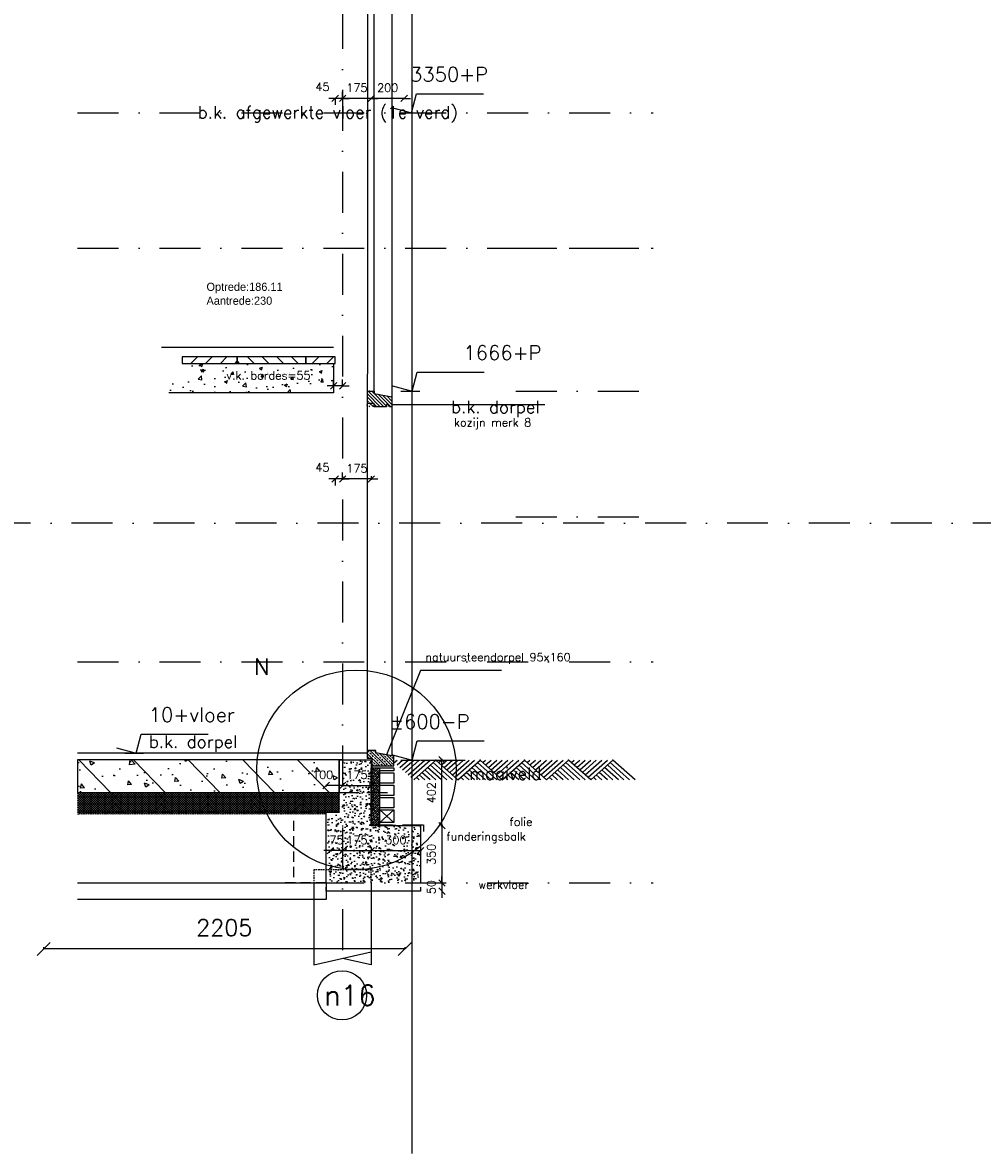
# Model space of a CAD drawing. Extents: x 0 to 317513, y 0 to 193913.
# Tile 41 of 105: x 242059 to 247918, y 89446 to 96347. Entities that reach past the tile are written whole.
import ezdxf
from ezdxf.enums import TextEntityAlignment as Align

# ---------------------------------------------------------------- set-up
doc = ezdxf.new("R2010")
doc.units = 0
doc.header["$LTSCALE"] = 20
doc.header["$MEASUREMENT"] = 0
doc.header["$PDSIZE"] = -1
for name, pattern in [('DASHDOT', [25, 12.5, -6.25, 0, -6.25]), ('DASHED', [0.75, 0.5, -0.25]), ('DD1', [2.66667, 1.66667, -0.5, 0, -0.5]), ('HIDDEN', [9.375, 6.25, -3.125]), ('HIDDEN2', [4.6875, 3.125, -1.5625])]:
    doc.linetypes.add(name, pattern=pattern)
doc.layers.get('0').update_dxf_attribs({"linetype": 'CONTINUOUS'})
doc.layers.get('DEFPOINTS').update_dxf_attribs({"linetype": 'CONTINUOUS'})
for name, color, linetype in [('_DETAILNUMMERS', 4, 'CONTINUOUS'), ('_DETAILNUMMERSTEKST', 4, 'CONTINUOUS'), ('A--01A1_ACEER', 1, 'CONTINUOUS'), ('A--124D2TRAPPEN', 4, 'CONTINUOUS'), ('A--A21--_F-23-', 9, 'CONTINUOUS'), ('A--A23--_F--3-', 9, 'CONTINUOUS'), ('A--A35--_F--3-', 9, 'CONTINUOUS'), ('A--L$7A3-_STRAMIEN', 3, 'CONTINUOUS'), ('A--L11D5_GRONDWERK', 5, 'CONTINUOUS'), ('A--L13A1_VLOEREN', 1, 'CONTINUOUS'), ('A--L13A2_VLOEREN', 2, 'CONTINUOUS'), ('A--L13D3_VLOEREN', 3, 'CONTINUOUS'), ('A--L13D4_VLOEREN', 4, 'CONTINUOUS'), ('A--L13DC4_VLOEREN', 4, 'HIDDEN'), ('A--L16--', 7, 'CONTINUOUS'), ('A--L16--_F123-', 7, 'CONTINUOUS'), ('A--L17--', 7, 'CONTINUOUS'), ('A--L17--_F123-', 7, 'CONTINUOUS'), ('A--L21--', 3, 'CONTINUOUS'), ('A--L21--_F-23-', 4, 'CONTINUOUS'), ('A--L21D1_BUITENWAND', 1, 'CONTINUOUS'), ('A--L21DC1_BUITENWAND', 1, 'HIDDEN'), ('A--L23--', 7, 'CONTINUOUS'), ('A--L23--_F--3-', 7, 'CONTINUOUS'), ('A--L28DC1_KONSTRUKTIES', 1, 'HIDDEN2'), ('A--L31--', 2, 'CONTINUOUS'), ('A--L31--_F--3-', 7, 'CONTINUOUS'), ('A--L31--_F123--A1-BINNENKOZ', 1, 'CONTINUOUS'), ('A--L31D1_BUITENKOZIJN', 1, 'CONTINUOUS'), ('A--M$1A-_F123-', 1, 'CONTINUOUS'), ('A--M01A1_MAATVOERING', 1, 'CONTINUOUS'), ('A--M01B1_HOOGTE_MAATV', 1, 'CONTINUOUS'), ('A--T$7A-_STRAMIEN', 2, 'CONTINUOUS'), ('A--T$7A8-_STRAMIEN', 8, 'DASHDOT'), ('A--T01A-25_TEKST', 2, 'CONTINUOUS'), ('A--T01A-35_TEKSTPRES', 3, 'CONTINUOUS'), ('A--T01B2_HOOGTE_MAATV', 2, 'CONTINUOUS'), ('A--T01B3_HOOGTE_MAATV', 3, 'CONTINUOUS'), ('STRAMIEN', 8, 'DD1'), ('X--LR---_CP', 7, 'CONTINUOUS')]:
    doc.layers.add(name, color=color, linetype=linetype)
doc.styles.add('ALFA-0_25', font='ROMANS')
doc.styles.add('HIEMSTRA', font='romans.shx')
doc.styles.add('HOOGTEXT', font='ROMANS.shx', dxfattribs={"height": 2.5})
doc.styles.add('style1', font='tsacor__.ttf', dxfattribs={"height": 10})
doc.dimstyles.get("Standard").update_dxf_attribs({"dimscale": 40, "dimtxt": 2.5, "dimasz": 2, "dimexe": 0.3, "dimexo": 0.3, "dimgap": 2, "dimtad": 1, "dimdec": 0, "dimzin": 0, "dimdsep": 46, "dimtxsty": 'HIEMSTRA', "dimblk1": 'OBLIQUE', "dimblk2": 'OBLIQUE', "dimsah": 1, "dimcen": 0.09, "dimdle": 0.3, "dimclrd": 1, "dimclre": 1, "dimclrt": 3, "dimadec": 0, "dimazin": 0, "dimtfac": 1, "dimtdec": 4, "dimtix": 1, "dimtmove": 2, "dimatfit": 3, "dimldrblk": 'OBLIQUE', "dimfxl": 0, "dimtvp": 625, "dimtolj": 1, "dimtzin": 0, "dimarcsym": 0})
doc.dimstyles.new('STANDARD$0', dxfattribs={"dimscale": 50, "dimtxt": 2.5, "dimasz": 2, "dimexe": 2, "dimexo": 0, "dimgap": 2, "dimtad": 1, "dimdec": 0, "dimzin": 0, "dimdsep": 46, "dimtxsty": 'ALFA-0_25', "dimblk1": 'OBLIQUE', "dimblk2": 'OBLIQUE', "dimsah": 1, "dimcen": -3, "dimdle": 2, "dimclrd": 1, "dimclre": 1, "dimclrt": 2, "dimadec": 0, "dimazin": 0, "dimtfac": 0.666667, "dimtofl": 0, "dimtmove": 2, "dimatfit": 3, "dimldrblk": 'OBLIQUE', "dimfxl": 0, "dimtvp": 0.833333, "dimtolj": 1, "dimtzin": 0, "dimarcsym": 0})

# ---------------------------------------------------------------- blocks, each defined once
blk = doc.blocks.new('HOOGTEP')
at = {"layer": 'A--M01A1_MAATVOERING'}
for p, q in [((0, 0), (0.62, 2.33)), ((0.62, 2.33), (8.79, 2.33)), ((-2.41, 0.65), (0, 0))]:
    blk.add_line(p, q, dxfattribs=at)
at = {"layer": 'A--M01B1_HOOGTE_MAATV'}
blk.add_line((-1.38, 0), (0.91, 0), dxfattribs=at)
at = {"layer": 'A--T01B2_HOOGTE_MAATV', "style": 'HOOGTEXT', "flags": 4}
blk.add_attdef('TEKST', (1.84, -0.67), '', height=1.5, dxfattribs=at)
at = {"layer": 'A--T01B3_HOOGTE_MAATV', "style": 'HOOGTEXT', "flags": 4}
blk.add_attdef('HOOGTE', (1.67, 3.82), '', height=1.75, dxfattribs=at)
blk = doc.blocks.new('Q010075-')
at = {"layer": 'A--L17--_F123-', "color": 1, "linetype": 'DASHED'}
blk.add_lwpolyline([(-175, 0), (-175, 80), (175, 80), (175, 0)], dxfattribs=at)
at = {"layer": 'A--L17--_F123-', "color": 1, "linetype": 'Continuous'}
for points in [[(175, 0), (175, -500), (-175, -420)], [(-175, 0), (-175, -500), (0, -460)]]:
    blk.add_lwpolyline(points, dxfattribs=at)
at = {"layer": 'X--LR---_CP'}
for p in [(-175, 0), (-175, 0), (175, 0)]:
    blk.add_point(p, dxfattribs=at)
blk = doc.blocks.new('*U859')
at = {"layer": 'A--L23--_F--3-', "color": 2, "linetype": 'Continuous'}
blk.add_lwpolyline([(0, 0), (0, -25), (-575.2, -25), (-575.2, 0)], dxfattribs=at)
blk = doc.blocks.new('_OBLIQUE')
at = {"color": 0, "linetype": 'ByBlock'}
blk.add_line((-0.5, -0.5), (0.5, 0.5), dxfattribs=at)
blk = doc.blocks.new('*D279')
at = {"color": 1, "linetype": 'ByBlock'}
for p, q in [((238422.3, 95884.5), (238382.3, 95884.5)), ((238622.3, 95884.5), (238422.3, 95884.5)), ((238622.3, 95884.5), (238662.3, 95884.5))]:
    blk.add_line(p, q, dxfattribs=at)
at = {"layer": 'DEFPOINTS', "color": 0, "linetype": 'ByBlock'}
for p in [(238422.3, 95884.5), (238422.3, 95884.5), (238622.3, 95884.5)]:
    blk.add_point(p, dxfattribs=at)
at = {"color": 1, "linetype": 'ByBlock', "xscale": 40, "yscale": 40, "zscale": 40}
blk.add_blockref('_OBLIQUE', (238422.3, 95884.5), dxfattribs=at)
at = {"color": 1, "linetype": 'ByBlock', "xscale": 40, "yscale": 40, "zscale": 40, "rotation": 180}
blk.add_blockref('_OBLIQUE', (238622.3, 95884.5), dxfattribs=at)
at = {"color": 2, "linetype": 'ByBlock', "insert": (238522.3, 95949.5), "char_height": 50, "attachment_point": 5, "style": 'HIEMSTRA'}
blk.add_mtext('\\A1;200', dxfattribs=at)
blk = doc.blocks.new('*D280')
at = {"color": 1, "linetype": 'ByBlock'}
for p, q in [((238247.3, 95884.5), (238207.3, 95884.5)), ((238422.3, 95884.5), (238247.3, 95884.5)), ((238422.3, 95884.5), (238462.3, 95884.5))]:
    blk.add_line(p, q, dxfattribs=at)
at = {"layer": 'DEFPOINTS', "color": 0, "linetype": 'ByBlock'}
for p in [(238247.3, 95884.5), (238247.3, 95884.5), (238422.3, 95884.5)]:
    blk.add_point(p, dxfattribs=at)
at = {"color": 1, "linetype": 'ByBlock', "xscale": 40, "yscale": 40, "zscale": 40}
blk.add_blockref('_OBLIQUE', (238247.3, 95884.5), dxfattribs=at)
at = {"color": 1, "linetype": 'ByBlock', "xscale": 40, "yscale": 40, "zscale": 40, "rotation": 180}
blk.add_blockref('_OBLIQUE', (238422.3, 95884.5), dxfattribs=at)
at = {"color": 2, "linetype": 'ByBlock', "insert": (238334.8, 95949.5), "char_height": 50, "attachment_point": 5, "style": 'HIEMSTRA'}
blk.add_mtext('\\A1;175', dxfattribs=at)
blk = doc.blocks.new('*D281')
at = {"color": 1, "linetype": 'ByBlock'}
for p, q in [((238247.3, 93561.5), (238207.3, 93561.5)), ((238247.3, 93577.7), (238247.3, 93555.5)), ((238422.3, 93561.5), (238247.3, 93561.5)), ((238422.3, 93577.7), (238422.3, 93555.5)), ((238422.3, 93561.5), (238462.3, 93561.5))]:
    blk.add_line(p, q, dxfattribs=at)
at = {"layer": 'DEFPOINTS', "color": 0, "linetype": 'ByBlock'}
for p in [(238247.3, 93583.7), (238422.3, 93583.7), (238247.3, 93561.5)]:
    blk.add_point(p, dxfattribs=at)
at = {"color": 1, "linetype": 'ByBlock', "xscale": 40, "yscale": 40, "zscale": 40}
blk.add_blockref('_OBLIQUE', (238247.3, 93561.5), dxfattribs=at)
at = {"color": 1, "linetype": 'ByBlock', "xscale": 40, "yscale": 40, "zscale": 40, "rotation": 180}
blk.add_blockref('_OBLIQUE', (238422.3, 93561.5), dxfattribs=at)
at = {"color": 2, "linetype": 'ByBlock', "insert": (238334.8, 93626.5), "char_height": 50, "attachment_point": 5, "style": 'HIEMSTRA'}
blk.add_mtext('\\A1;175', dxfattribs=at)
blk = doc.blocks.new('*D282')
at = {"color": 1, "linetype": 'ByBlock'}
for p, q in [((238172.3, 91293.2), (238132.3, 91293.2)), ((238172.3, 91296.8), (238172.3, 91287.2)), ((238247.3, 91293.2), (238172.3, 91293.2)), ((238247.3, 91296.8), (238247.3, 91287.2)), ((238247.3, 91293.2), (238287.3, 91293.2))]:
    blk.add_line(p, q, dxfattribs=at)
at = {"layer": 'DEFPOINTS', "color": 0, "linetype": 'ByBlock'}
for p in [(238172.3, 91302.8), (238172.3, 91293.2), (238247.3, 91302.8)]:
    blk.add_point(p, dxfattribs=at)
at = {"color": 1, "linetype": 'ByBlock', "xscale": 40, "yscale": 40, "zscale": 40}
blk.add_blockref('_OBLIQUE', (238172.3, 91293.2), dxfattribs=at)
at = {"color": 1, "linetype": 'ByBlock', "xscale": 40, "yscale": 40, "zscale": 40, "rotation": 180}
blk.add_blockref('_OBLIQUE', (238247.3, 91293.2), dxfattribs=at)
at = {"color": 2, "linetype": 'ByBlock', "insert": (238209.8, 91358.2), "char_height": 50, "attachment_point": 5, "style": 'HIEMSTRA'}
blk.add_mtext('\\A1;75', dxfattribs=at)
blk = doc.blocks.new('*D283')
at = {"color": 1, "linetype": 'ByBlock'}
for p, q in [((238247.3, 91293.2), (238207.3, 91293.2)), ((238247.3, 91293.2), (238422.5, 91293.2)), ((238422.5, 91293.2), (238462.5, 91293.2))]:
    blk.add_line(p, q, dxfattribs=at)
at = {"layer": 'DEFPOINTS', "color": 0, "linetype": 'ByBlock'}
for p in [(238247.3, 91293.2), (238422.5, 91293.2), (238422.5, 91293.2)]:
    blk.add_point(p, dxfattribs=at)
at = {"color": 1, "linetype": 'ByBlock', "xscale": 40, "yscale": 40, "zscale": 40}
blk.add_blockref('_OBLIQUE', (238247.3, 91293.2), dxfattribs=at)
at = {"color": 1, "linetype": 'ByBlock', "xscale": 40, "yscale": 40, "zscale": 40, "rotation": 180}
blk.add_blockref('_OBLIQUE', (238422.5, 91293.2), dxfattribs=at)
at = {"color": 2, "linetype": 'ByBlock', "insert": (238334.9, 91358.2), "char_height": 50, "attachment_point": 5, "style": 'HIEMSTRA'}
blk.add_mtext('\\A1;175', dxfattribs=at)
blk = doc.blocks.new('*D284')
at = {"color": 1, "linetype": 'ByBlock'}
for p, q in [((238422.5, 91311.8), (238422.5, 91287.2)), ((238722.3, 91311.8), (238722.3, 91287.2)), ((238416.5, 91293.2), (238728.3, 91293.2))]:
    blk.add_line(p, q, dxfattribs=at)
at = {"layer": 'DEFPOINTS', "color": 0, "linetype": 'ByBlock'}
for p in [(238422.5, 91317.8), (238722.3, 91317.8), (238722.3, 91293.2)]:
    blk.add_point(p, dxfattribs=at)
at = {"color": 1, "linetype": 'ByBlock', "xscale": 40, "yscale": 40, "zscale": 40, "rotation": 180}
blk.add_blockref('_OBLIQUE', (238422.5, 91293.2), dxfattribs=at)
at = {"color": 1, "linetype": 'ByBlock', "xscale": 40, "yscale": 40, "zscale": 40}
blk.add_blockref('_OBLIQUE', (238722.3, 91293.2), dxfattribs=at)
at = {"color": 2, "linetype": 'ByBlock', "insert": (238572.4, 91358.2), "char_height": 50, "attachment_point": 5, "style": 'HIEMSTRA'}
blk.add_mtext('\\A1;300', dxfattribs=at)
blk = doc.blocks.new('*D285')
at = {"color": 1, "linetype": 'ByBlock'}
for p, q in [((238147.3, 91694.8), (238147.3, 91685.2)), ((238253.3, 91691.2), (238147.3, 91691.2)), ((238247.3, 91694.8), (238247.3, 91685.2))]:
    blk.add_line(p, q, dxfattribs=at)
at = {"layer": 'DEFPOINTS', "color": 0, "linetype": 'ByBlock'}
for p in [(238147.3, 91700.8), (238147.3, 91691.2), (238247.3, 91700.8)]:
    blk.add_point(p, dxfattribs=at)
at = {"color": 1, "linetype": 'ByBlock', "xscale": 40, "yscale": 40, "zscale": 40, "rotation": 180}
blk.add_blockref('_OBLIQUE', (238147.3, 91691.2), dxfattribs=at)
at = {"color": 1, "linetype": 'ByBlock', "xscale": 40, "yscale": 40, "zscale": 40}
blk.add_blockref('_OBLIQUE', (238247.3, 91691.2), dxfattribs=at)
at = {"color": 2, "linetype": 'ByBlock', "insert": (238125.7, 91756.2), "char_height": 50, "attachment_point": 5, "style": 'HIEMSTRA'}
blk.add_mtext('\\A1;100', dxfattribs=at)
blk = doc.blocks.new('*D286')
at = {"color": 1, "linetype": 'ByBlock'}
for p, q in [((238247.3, 91691.2), (238207.3, 91691.2)), ((238247.3, 91691.2), (238422.5, 91691.2)), ((238422.5, 91691.2), (238462.5, 91691.2))]:
    blk.add_line(p, q, dxfattribs=at)
at = {"layer": 'DEFPOINTS', "color": 0, "linetype": 'ByBlock'}
for p in [(238247.3, 91691.2), (238422.5, 91691.2), (238422.5, 91691.2)]:
    blk.add_point(p, dxfattribs=at)
at = {"color": 1, "linetype": 'ByBlock', "xscale": 40, "yscale": 40, "zscale": 40}
blk.add_blockref('_OBLIQUE', (238247.3, 91691.2), dxfattribs=at)
at = {"color": 1, "linetype": 'ByBlock', "xscale": 40, "yscale": 40, "zscale": 40, "rotation": 180}
blk.add_blockref('_OBLIQUE', (238422.5, 91691.2), dxfattribs=at)
at = {"color": 2, "linetype": 'ByBlock', "insert": (238334.9, 91756.2), "char_height": 50, "attachment_point": 5, "style": 'HIEMSTRA'}
blk.add_mtext('\\A1;175', dxfattribs=at)
blk = doc.blocks.new('*D287')
at = {"color": 1, "linetype": 'ByBlock'}
for p, q in [((238847.7, 91445.9), (238859.9, 91445.9)), ((238853.9, 91451.9), (238853.9, 91089.9)), ((238847.7, 91095.9), (238859.9, 91095.9))]:
    blk.add_line(p, q, dxfattribs=at)
at = {"layer": 'DEFPOINTS', "color": 0, "linetype": 'ByBlock'}
for p in [(238841.7, 91445.9), (238841.7, 91095.9), (238853.9, 91095.9)]:
    blk.add_point(p, dxfattribs=at)
at = {"color": 1, "linetype": 'ByBlock', "xscale": 40, "yscale": 40, "zscale": 40}
for p, rotation in [((238853.9, 91445.9), 90), ((238853.9, 91095.9), 270)]:
    blk.add_blockref('_OBLIQUE', p, dxfattribs=dict(at, rotation=rotation))
at = {"color": 2, "linetype": 'ByBlock', "insert": (238788.9, 91270.9), "char_height": 50, "attachment_point": 5, "rotation": 90, "style": 'HIEMSTRA'}
blk.add_mtext('\\A1;350', dxfattribs=at)
blk = doc.blocks.new('*D288')
at = {"color": 1, "linetype": 'ByBlock'}
for p, q in [((238853.9, 91095.9), (238853.9, 91135.9)), ((238853.9, 91095.9), (238853.9, 91045.9)), ((238853.9, 91045.9), (238853.9, 91005.9))]:
    blk.add_line(p, q, dxfattribs=at)
at = {"layer": 'DEFPOINTS', "color": 0, "linetype": 'ByBlock'}
for p in [(238853.9, 91095.9), (238853.9, 91045.9), (238853.9, 91045.9)]:
    blk.add_point(p, dxfattribs=at)
at = {"color": 1, "linetype": 'ByBlock', "xscale": 40, "yscale": 40, "zscale": 40}
for p, rotation in [((238853.9, 91095.9), 270), ((238853.9, 91045.9), 90)]:
    blk.add_blockref('_OBLIQUE', p, dxfattribs=dict(at, rotation=rotation))
at = {"color": 2, "linetype": 'ByBlock', "insert": (238788.9, 91070.9), "char_height": 50, "attachment_point": 5, "rotation": 90, "style": 'HIEMSTRA'}
blk.add_mtext('\\A1;50', dxfattribs=at)
blk = doc.blocks.new('*D314')
at = {"color": 1, "linetype": 'ByBlock'}
for p, q in [((236422.3, 90705), (236422.3, 90693)), ((238627.3, 90693), (236422.3, 90693)), ((238627.3, 90705), (238627.3, 90693))]:
    blk.add_line(p, q, dxfattribs=at)
at = {"layer": 'DEFPOINTS', "color": 0, "linetype": 'ByBlock'}
for p in [(236422.3, 90693), (236422.3, 90693), (238627.3, 90693)]:
    blk.add_point(p, dxfattribs=at)
at = {"color": 1, "linetype": 'ByBlock', "xscale": 80, "yscale": 80, "zscale": 80, "rotation": 180}
blk.add_blockref('_OBLIQUE', (236422.3, 90693), dxfattribs=at)
at = {"color": 1, "linetype": 'ByBlock', "xscale": 80, "yscale": 80, "zscale": 80}
blk.add_blockref('_OBLIQUE', (238627.3, 90693), dxfattribs=at)
at = {"color": 3, "linetype": 'ByBlock', "insert": (237524.8, 90823), "char_height": 100, "attachment_point": 5, "style": 'HIEMSTRA'}
blk.add_mtext('\\A1;2205', dxfattribs=at)
blk = doc.blocks.new('*D316')
at = {"color": 1, "linetype": 'ByBlock'}
for p, q in [((238847.7, 91847.6), (238859.9, 91847.6)), ((238853.9, 91439.9), (238853.9, 91853.6)), ((238847.7, 91445.9), (238859.9, 91445.9))]:
    blk.add_line(p, q, dxfattribs=at)
at = {"layer": 'DEFPOINTS', "color": 0, "linetype": 'ByBlock'}
for p in [(238841.7, 91847.6), (238853.9, 91847.6), (238841.7, 91445.9)]:
    blk.add_point(p, dxfattribs=at)
at = {"color": 1, "linetype": 'ByBlock', "xscale": 40, "yscale": 40, "zscale": 40}
for p, rotation in [((238853.9, 91847.6), 90), ((238853.9, 91445.9), 270)]:
    blk.add_blockref('_OBLIQUE', p, dxfattribs=dict(at, rotation=rotation))
at = {"color": 2, "linetype": 'ByBlock', "insert": (238788.9, 91646.7), "char_height": 50, "attachment_point": 5, "rotation": 90, "style": 'HIEMSTRA'}
blk.add_mtext('\\A1;402', dxfattribs=at)
blk = doc.blocks.new('*D317')
at = {"color": 1, "linetype": 'ByBlock'}
for p, q in [((238247.3, 93561.5), (238247.3, 93601.5)), ((238202.3, 93561.5), (238162.3, 93561.5)), ((238202.3, 93561.5), (238202.3, 93521.5)), ((238247.3, 93561.5), (238202.3, 93561.5)), ((238247.3, 93561.5), (238287.3, 93561.5))]:
    blk.add_line(p, q, dxfattribs=at)
at = {"layer": 'DEFPOINTS', "color": 0, "linetype": 'ByBlock'}
for p in [(238202.3, 93561.5), (238202.3, 93561.5), (238247.3, 93561.5)]:
    blk.add_point(p, dxfattribs=at)
at = {"color": 1, "linetype": 'ByBlock', "xscale": 40, "yscale": 40, "zscale": 40}
blk.add_blockref('_OBLIQUE', (238202.3, 93561.5), dxfattribs=at)
at = {"color": 1, "linetype": 'ByBlock', "xscale": 40, "yscale": 40, "zscale": 40, "rotation": 180}
blk.add_blockref('_OBLIQUE', (238247.3, 93561.5), dxfattribs=at)
at = {"color": 2, "linetype": 'ByBlock', "insert": (238124, 93632.2), "char_height": 50, "attachment_point": 5, "style": 'ALFA-0_25'}
blk.add_mtext('\\A1;45', dxfattribs=at)
blk = doc.blocks.new('*D318')
at = {"color": 1, "linetype": 'ByBlock'}
for p, q in [((238202.3, 95884.5), (238162.3, 95884.5)), ((238202.3, 95884.5), (238202.3, 95844.5)), ((238247.3, 95884.5), (238202.3, 95884.5)), ((238247.3, 95884.5), (238247.3, 95924.5)), ((238247.3, 95884.5), (238287.3, 95884.5))]:
    blk.add_line(p, q, dxfattribs=at)
at = {"layer": 'DEFPOINTS', "color": 0, "linetype": 'ByBlock'}
for p in [(238202.3, 95884.5), (238202.3, 95884.5), (238247.3, 95884.5)]:
    blk.add_point(p, dxfattribs=at)
at = {"color": 1, "linetype": 'ByBlock', "xscale": 40, "yscale": 40, "zscale": 40}
blk.add_blockref('_OBLIQUE', (238202.3, 95884.5), dxfattribs=at)
at = {"color": 1, "linetype": 'ByBlock', "xscale": 40, "yscale": 40, "zscale": 40, "rotation": 180}
blk.add_blockref('_OBLIQUE', (238247.3, 95884.5), dxfattribs=at)
at = {"color": 2, "linetype": 'ByBlock', "insert": (238124, 95955.2), "char_height": 50, "attachment_point": 5, "style": 'ALFA-0_25'}
blk.add_mtext('\\A1;45', dxfattribs=at)
blk = doc.blocks.new('*D320')
at = {"color": 1, "linetype": 'ByBlock'}
for p, q in [((238192.3, 94129.4), (238192.3, 94169.4)), ((238247.3, 94129.4), (238247.3, 94169.4)), ((238192.3, 94129.4), (238152.3, 94129.4)), ((238247.3, 94129.4), (238192.3, 94129.4)), ((238247.3, 94129.4), (238287.3, 94129.4))]:
    blk.add_line(p, q, dxfattribs=at)
at = {"layer": 'DEFPOINTS', "color": 0, "linetype": 'ByBlock'}
for p in [(238192.3, 94129.4), (238192.3, 94129.4), (238247.3, 94129.4)]:
    blk.add_point(p, dxfattribs=at)
at = {"color": 1, "linetype": 'ByBlock', "xscale": 40, "yscale": 40, "zscale": 40}
blk.add_blockref('_OBLIQUE', (238192.3, 94129.4), dxfattribs=at)
at = {"color": 1, "linetype": 'ByBlock', "xscale": 40, "yscale": 40, "zscale": 40, "rotation": 180}
blk.add_blockref('_OBLIQUE', (238247.3, 94129.4), dxfattribs=at)
at = {"color": 2, "linetype": 'ByBlock', "insert": (237794.5, 94193.7), "char_height": 50, "attachment_point": 5, "style": 'ALFA-0_25'}
blk.add_mtext('\\A1;\\fRomanS|b0|i0|c0|p0;v.k. bordes=\\Fromans.shx;55', dxfattribs=at)
blk = doc.blocks.new('Q010064-')
at = {"layer": 'A--L16--_F123-', "color": 1, "linetype": 'Continuous'}
for points in [[(37.5, -37.5), (75, 0)], [(75, -75), (150, 0)], [(112.5, -112.5), (225, 0)], [(150, -150), (300, 0)], [(187.5, -187.5), (375, 0)], [(225, -225), (450, 0)], [(262.5, -262.5), (525, 0)], [(300, -300), (600, 0)], [(900, -300), (600, 0)], [(600, -300), (450, -150)], [(675, -300), (487.5, -112.5)], [(750, -300), (525, -75)], [(825, -300), (562.5, -37.5)], [(375, -300), (337.5, -262.5)], [(450, -300), (375, -225)], [(525, -300), (412.5, -187.5)]]:
    blk.add_lwpolyline(points, dxfattribs=at)
at = {"layer": 'X--LR---_CP'}
blk.add_point((600, 0), dxfattribs=at)
blk.add_point((600, 0), dxfattribs=at)
blk = doc.blocks.new('A$C543B4771')
at = {"layer": 'A--L16--', "xscale": 0.4504033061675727, "yscale": 0.3999999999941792}
for p in [(-16.9, 120), (253.4, 120), (523.6, 120), (793.8, 120), (1064.1, 120)]:
    blk.add_blockref('Q010064-', p, dxfattribs=at)
blk = doc.blocks.new('A$C494473C0')
at = {"layer": 'A--A21--_F-23-'}
h = blk.add_hatch(dxfattribs=at)
h.set_pattern_fill('ANSI38', color=256, scale=80, style=0)
h.set_pattern_definition([(45, (-136182.806, -96399.216), (-7.0710678, 7.0710678), []), (135, (-136182.806, -96399.216), (-21.21320344, 7.0710678), [25, -15])])
h.paths.add_polyline_path([(50, 0), (0, 0), (0, 352), (50, 352)])
at = {"layer": 'A--L13D3_VLOEREN'}
blk.add_lwpolyline([(50, 0), (0, 0), (0, 352), (50, 352)], close=True, dxfattribs=at)

msp = doc.modelspace()

# ---------------------------------------------------------------- hatches: boundary and pattern name
at = {"layer": 'A--01A1_ACEER'}
h = msp.add_hatch(dxfattribs=at)
h.set_pattern_fill('ANSI31', color=256, scale=20, style=0)
h.set_pattern_definition([(45, (158146.25, 36177.41), (-44.90128, 44.90128), [])])
h.paths.add_polyline_path([(243033.8, 94306.7), (243033.8, 94266.7), (243368.8, 94266.7), (243368.8, 94306.7)])
h = msp.add_hatch(dxfattribs=at)
h.set_pattern_fill('ANSI31', color=256, scale=20, angle=90, style=0)
h.set_pattern_definition([(135, (158146.25, 36177.41), (-44.90128, -44.90128), [])])
h.paths.add_polyline_path([(243368.8, 94306.7), (243368.8, 94266.7), (243788.8, 94266.7), (243788.8, 94306.7)])
h = msp.add_hatch(dxfattribs=at)
h.set_pattern_fill('ANSI31', color=256, scale=20, style=0)
h.set_pattern_definition([(45, (146763.53, 36177.75), (-44.90128, 44.90128), [])])
h.paths.add_polyline_path([(243788.8, 94306.7), (243788.8, 94266.7), (243967.6, 94266.7), (243967.6, 94306.7)])
h = msp.add_hatch(dxfattribs=at)
h.set_pattern_fill('AR-CONC', color=256, style=0)
h.set_pattern_definition([(50, (156705.9, 36177.75), (182.18467, -15.93909), [19.05, -209.55]), (355, (156705.9, 36177.75), (-35.24283, 191.05664), [15.24, -167.64]), (100.451, (156721.08, 36176.42), (146.9425, 175.1167), [16.19, -178.09]), (46.1842, (156705.9, 36228.55), (271.07904, -42.04233), [28.575, -314.325]), (96.6356, (156728.48, 36225.05), (237.40423, 247.42556), [24.285, -267.135]), (351.184, (156705.9, 36228.55), (237.4046, 247.4251), [22.86, -251.46]), (21, (156731.3, 36215.85), (151.61488, -102.26552), [19.05, -209.55]), (326, (156731.3, 36215.85), (61.80203, 184.18797), [15.24, -167.64]), (71.4514, (156743.93, 36207.33), (213.4165, 81.92286), [16.19, -178.09]), (37.5, (156705.894, 36177.75), (3.088603, 84.55504), [0, -165.608, 0, -170.18, 0, -168.275]), (7.5, (156705.89, 36177.75), (66.81966, 100.180575), [0, -97.028, 0, -161.798, 0, -64.135]), (327.5, (156649.25, 36177.75), (135.590595, -5.728744), [0, -63.5, 0, -198.12, 0, -262.89]), (317.5, (156623.85, 36177.75), (148.12918, 25.42649), [0, -82.55, 0, -131.572, 0, -186.69])])
h.paths.add_polyline_path([(243957.6, 94266.7), (243788.8, 94266.7), (243368.8, 94266.7), (243051.4, 94266.7), (243052.4, 94177), (242952.4, 94177), (242952.4, 94087), (243957.6, 94087)])
at = {"layer": 'A--A23--_F--3-'}
h = msp.add_hatch(dxfattribs=at)
h.set_pattern_fill('ALFABET', color=256, scale=40, angle=1, style=0, pattern_type=2)
h.set_pattern_definition([(134, (403036.92, -558.33), (172.64155, 166.718), []), (129, (403036.92, -558.33), (-287.29845, -20.08986), [30, -330]), (184, (403036.92, -558.33), (60.7431, 299.8624), [24, -264]), (78.5486, (403012.98, -560), (-226.55556, 279.77237), [25.49608, -280.45684]), (132.8158, (403038.32, -478.35), (-427.9869, -58.74715), [45, -495]), (82.3644, (403002.65, -483.24), (-367.0079, 396.11265), [38.2441, -420.6852]), (187.8158, (403038.3, -478.35), (-367.0076, 396.1129), [36, -396]), (158, (402997.98, -497.64), (-241.53712, -156.85604), [30, -330]), (213, (402997.98, -497.64), (-92.24906, 291.7144), [24, -264]), (107.5486, (402977.85, -510.72), (-333.7863, 134.8581), [25.49608, -280.45684]), (141.5, (403036.92, -558.33), (-2.53928, 133.22215), [0, -260.8, 0, -268, 0, -265]), (171.5, (403036.92, -558.33), (-102.45841, 159.57714), [0, -152.8, 0, -254.8, 0, -101]), (211.5, (403126.11, -559.89), (-213.65391, -5.29398), [0, -100, 0, -312, 0, -414]), (221.5, (403166.1, -560.59), (-232.54011, 44.1071), [0, -130, 0, -207.2, 0, -294]), (221.5, (403166.1, -560.59), (-232.54011, 44.1071), [0, -130, 0, -207.2, 0, -294])])
h.paths.add_polyline_path([(242394.7, 91647.6), (243992.6, 91647.6), (243992.6, 91847.6), (242394.7, 91847.6)])
h = msp.add_hatch(dxfattribs=at)
h.set_pattern_fill('AR-CONC', color=256, scale=10, style=0)
h.set_pattern_definition([(130, (398609.96, 1e-11), (-71.726018, -6.275213), [7.5, -82.5]), (185, (398609.96, 1e-11), (13.875133, 75.219213), [6, -66]), (79.5486, (398603.985, -0.52), (-57.850938, 68.943954), [6.37402, -70.11421]), (133.8158, (398609.96, 20), (-106.724105, -16.5519), [11.25, -123.75]), (83.3644, (398601.07, 18.62), (-93.46627, 97.41179), [9.56103, -105.1713]), (188.8158, (398609.96, 20), (-93.466195, 97.41186), [9, -99]), (159, (398599.96, 15), (-59.690705, -40.26189), [7.5, -82.5]), (214, (398599.96, 15), (-24.331533, 72.515005), [6, -66]), (108.5486, (398594.99, 11.645), (-84.022263, 32.25305), [6.37402, -70.11421]), (142.5, (398609.962, 1e-11), (-1.2159855, 33.2893854), [0, -65.2, 0, -67, 0, -66.25]), (172.5, (398609.962, 1e-11), (-26.306954, 39.441171), [0, -38.2, 0, -63.7, 0, -25.25]), (212.5, (398632.262, 1e-11), (-53.3822436, -2.255487), [0, -25, 0, -78, 0, -103.5]), (222.5, (398642.26, 1e-11), (-58.318617, 10.010498), [0, -32.5, 0, -51.8, 0, -73.5])])
h.paths.add_polyline_path([(244487.6, 91095.9), (243937.6, 91095.9), (243912.6, 91512.6), (244012.6, 91512.6), (244012.6, 91847.6), (244187.8, 91847.6), (244187.8, 91450.9), (244187.8, 91445.9), (244487.6, 91445.9)])
h = msp.add_hatch(dxfattribs=at)
h.set_pattern_fill('ALFAKRS', color=256, scale=10, style=0, pattern_type=2)
h.set_pattern_definition([(45, (169885.031, -558.334), (-7.0710678, 7.0710678), []), (135, (169885.031, -558.334), (-7.0710678, -7.0710678), [])])
h.paths.add_polyline_path([(243918.9, 91515.6), (242394.7, 91515.6), (242394.7, 91647.6), (243992.6, 91647.6), (243992.6, 91527.6), (243912.6, 91527.6), (243912.6, 91515.6)])
at = {"layer": 'A--A35--_F--3-'}
h = msp.add_hatch(dxfattribs=at)
h.set_pattern_fill('ALFALINE', color=256, scale=15, style=0)
h.set_pattern_definition([(135, (396752.72, 719.117), (10.6066017, 10.6066017), [])])
h.paths.add_polyline_path([(244268.5, 94071.5), (244313.5, 94063.5), (244313.5, 94002), (244298.5, 94002), (244290.5, 94016), (244268.5, 94016)])
h.paths.add_polyline_path([(244198.5, 94097), (244204.5, 94097), (244204.5, 94083), (244268.5, 94071.5), (244268.5, 94016), (244280.5, 94016), (244280.5, 94002), (244198.5, 94002)])
h.paths.add_polyline_path([(244163.5, 94097), (244188.6, 94097), (244188.6, 94002), (244188.5, 94002), (244173.5, 94002), (244173.5, 94032), (244163.5, 94032)])
h.paths.add_polyline_path([(244188.6, 94097), (244198.5, 94097), (244198.5, 94002), (244188.6, 94002)])
h = msp.add_hatch(dxfattribs=at)
h.set_pattern_fill('ANSI33', color=256, scale=4, style=0)
h.set_pattern_definition([(135, (243824.532, 90717.176), (17.9605, 17.9605), []), (135, (243806.572, 90717.176), (17.9605, 17.9605), [12.7, -6.35])])
h.paths.add_polyline_path([(244324.6, 91869.4), (244214.4, 91889.2), (244214.4, 91905), (244163.4, 91905), (244163.4, 91857.4), (244190.9, 91857.4), (244190.9, 91810), (244207.4, 91810), (244239.4, 91810), (244253.4, 91810), (244298.4, 91810), (244324.6, 91810)])

# ---------------------------------------------------------------- linework, layer by layer
at = {"layer": '_DETAILNUMMERS'}
msp.add_circle((244097.1, 91786.2), 608.7, dxfattribs=at)
at = {"layer": 'A--01A1_ACEER'}
for p, q in [((242906.3, 94366.7), (243957.6, 94366.7)), ((244162.6, 93907.1), (244162.6, 93183.6)), ((244487.7, 92392.5), (244280.9, 91877.3)), ((244982.4, 92392.5), (244487.7, 92392.5))]:
    msp.add_line(p, q, dxfattribs=at)
at = {"layer": 'A--124D2TRAPPEN'}
msp.add_lwpolyline([(243051.4, 94267), (243957.6, 94267), (243957.6, 94087), (242952.4, 94087)], dxfattribs=at)
at = {"layer": 'A--L$7A3-_STRAMIEN', "linetype": 'Continuous'}
msp.add_ellipse((244009.1, 90410.3), major_axis=(106.1, 106.1), ratio=1, dxfattribs=at)
at = {"layer": 'A--L11D5_GRONDWERK'}
msp.add_line((244487.6, 91845.9), (244759.9, 91845.9), dxfattribs=at)
at = {"layer": 'A--L13A1_VLOEREN'}
msp.add_line((244163.4, 91887.6), (242394.7, 91887.6), dxfattribs=at)
for points in [[(243033.8, 94306.7), (243033.8, 94266.7), (243368.8, 94266.7), (243368.8, 94306.7)], [(243368.8, 94306.7), (243368.8, 94266.7), (243788.8, 94266.7), (243788.8, 94306.7)], [(243788.8, 94306.7), (243788.8, 94266.7), (243967.6, 94266.7), (243967.6, 94306.7)]]:
    msp.add_lwpolyline(points, close=True, dxfattribs=at)
at = {"layer": 'A--L13A2_VLOEREN'}
msp.add_line((244012.6, 91847.6), (242394.7, 91847.6), dxfattribs=at)
at = {"layer": 'A--L13D4_VLOEREN'}
msp.add_line((243912.6, 91527.6), (243992.6, 91527.6), dxfattribs=at)
at = {"layer": 'A--L13DC4_VLOEREN'}
msp.add_line((244191.1, 91450.9), (244506.1, 91450.9), dxfattribs=at)
msp.add_lwpolyline([(244078.1, 91847.6), (244191.1, 91847.6), (244191.1, 91450.9), (244506.1, 91450.9), (244506.1, 91410.3)], dxfattribs=at)
at = {"layer": 'A--L21--_F-23-', "linetype": 'Continuous'}
msp.add_lwpolyline([(242394.7, 91647.6), (243992.6, 91647.6), (243992.6, 91847.6), (242394.7, 91847.6)], close=True, dxfattribs=at)
msp.add_lwpolyline([(243912.4, 91095.9), (243912.4, 91527.6), (243992.4, 91527.6), (243992.4, 91847.6), (244187.6, 91847.6), (244187.6, 91446), (244487.7, 91446), (244487.7, 91095.9)], dxfattribs=at)
at = {"layer": 'A--L21D1_BUITENWAND'}
for p, q in [((244324.4, 91465), (244239.4, 91542.8)), ((244239.4, 91465), (244324.4, 91542.8)), ((244337.6, 91445.9), (244252.6, 91445.9))]:
    msp.add_line(p, q, dxfattribs=at)
for points in [[(244239.4, 91798), (244324.4, 91798), (244324.4, 91779.8), (244239.4, 91779.8)], [(244239.4, 91767.8), (244324.4, 91767.8), (244324.4, 91704.8), (244239.4, 91704.8)], [(244239.4, 91692.8), (244324.4, 91692.8), (244324.4, 91629.8), (244239.4, 91629.8)], [(244239.4, 91617.8), (244324.4, 91617.8), (244324.4, 91554.8), (244239.4, 91554.8)], [(244239.4, 91542.8), (244324.4, 91542.8), (244324.4, 91465), (244239.4, 91465)]]:
    msp.add_lwpolyline(points, close=True, dxfattribs=at)
for p in [(244252.6, 91445.9), (244312.6, 91445.9), (244312.6, 91445.9)]:
    msp.add_point(p, dxfattribs=at)
at = {"layer": 'A--L21DC1_BUITENWAND'}
msp.add_line((244285.7, 91645.9), (243912.6, 91645.9), dxfattribs=at)
at = {"layer": 'A--L28DC1_KONSTRUKTIES'}
for p, q in [((243912.6, 91527.6), (242394.7, 91527.6)), ((243712.6, 91475.9), (243712.6, 91095.9)), ((243712.6, 91475.9), (243712.6, 91095.9)), ((243912.4, 91095.9), (243637.6, 91095.9))]:
    msp.add_line(p, q, dxfattribs=at)
at = {"layer": 'A--L31--'}
msp.add_lwpolyline([(242394.7, 91095.9), (243912.6, 91095.9), (243912.6, 90995.9), (242394.7, 90995.9)], dxfattribs=at)
at = {"layer": 'A--L31--_F--3-', "color": 2, "linetype": 'Continuous'}
msp.add_lwpolyline([(244204.5, 94097), (244204.5, 94083), (244313.5, 94063.5), (244313.5, 94002), (244298.5, 94002), (244290.5, 94016), (244280.5, 94016), (244280.5, 94002), (244204.5, 94002), (244204.5, 94023), (244163.5, 94023), (244163.5, 94097)], close=True, dxfattribs=at)
at = {"layer": 'A--L31--_F--3-', "color": 4, "linetype": 'Continuous'}
msp.add_lwpolyline([(244324.6, 91869.4), (244214.4, 91889.2), (244214.4, 91905), (244163.4, 91905), (244163.4, 91857.4), (244190.9, 91857.4), (244190.9, 91810), (244207.4, 91810), (244239.4, 91810), (244253.4, 91810), (244253.4, 91810), (244298.4, 91810), (244298.4, 91810), (244324.6, 91810)], close=True, dxfattribs=at)
at = {"layer": 'A--L31--_F123--A1-BINNENKOZ'}
for p, q in [((244313.4, 103462.9), (244313.4, 91877.7)), ((244163.5, 96985.6), (244163.4, 91905)), ((244203.6, 96964.6), (244203.6, 94097))]:
    msp.add_line(p, q, dxfattribs=at)
at = {"layer": 'A--L31D1_BUITENKOZIJN', "linetype": 'Continuous'}
msp.add_lwpolyline([(244280.5, 94002), (244204.5, 94002), (244204.5, 94023), (244163.5, 94023), (244163.5, 94087), (244163.5, 94087), (244163.5, 94097), (244204.5, 94097), (244204.5, 94083), (244313.5, 94063.5), (244313.5, 94002), (244298.5, 94002), (244290.5, 94016), (244280.5, 94016)], close=True, dxfattribs=at)
at = {"layer": 'A--T$7A8-_STRAMIEN', "color": 8}
msp.add_line((289117.5, 93292.4), (144211.7, 93292.4), dxfattribs=at)
at = {"layer": 'A--T01A-25_TEKST'}
msp.add_line((245246.3, 94014.2), (244312.6, 94014.2), dxfattribs=at)
at = {"layer": 'STRAMIEN', "linetype": 'Continuous'}
msp.add_line((244437.5, 89445.5), (244437.5, 110048.6), dxfattribs=at)
at = {"layer": 'STRAMIEN', "linetype": 'DASHDOT'}
for p, q in [((244012.6, 109939.1), (244012.6, 90566.6)), ((242394.7, 95795.9), (245908.4, 95795.9)), ((242394.7, 94970.9), (245908.4, 94970.9)), ((245070.6, 94970.9), (245908.4, 94970.9)), ((245070.2, 94097), (245908.4, 94097)), ((245070.2, 93330.9), (245908.4, 93330.9)), ((242394.7, 92445.9), (245908.4, 92445.9)), ((242394.7, 91095.9), (245908.4, 91095.9))]:
    msp.add_line(p, q, dxfattribs=at)
at = {"layer": 'X--LR---_CP', "color": 1}
msp.add_point((244177.6, 94097), dxfattribs=at)
at = {"layer": 'X--LR---_CP'}
msp.add_point((244162.6, 94012), dxfattribs=at)

# ---------------------------------------------------------------- block references
ref = msp.add_blockref('HOOGTEP', (244432.2, 95795.9), dxfattribs=dict(xscale=50, yscale=50, zscale=50))
ref.add_attrib('TEKST', 'b.k. afgewerkte vloer (1e verd)', (243127.7, 95762.3), dxfattribs={"layer": 'A--T01B2_HOOGTE_MAATV', "height": 75, "style": 'HOOGTEXT', "flags": 4})
ref.add_attrib('HOOGTE', '3350+P', (244424.1, 95986.9), dxfattribs={"layer": 'A--T01B3_HOOGTE_MAATV', "height": 87.5, "style": 'HOOGTEXT', "flags": 4})
ref = msp.add_blockref('HOOGTEP', (244437.5, 94097), dxfattribs=dict(xscale=50, yscale=50, zscale=50))
ref.add_attrib('TEKST', 'b.k. dorpel', (244674.4, 93963), dxfattribs={"layer": 'A--T01B2_HOOGTE_MAATV', "height": 75, "style": 'HOOGTEXT', "flags": 4})
ref.add_attrib('HOOGTE', '1666+P', (244750, 94288), dxfattribs={"layer": 'A--T01B3_HOOGTE_MAATV', "height": 87.5, "style": 'HOOGTEXT', "flags": 4})
ref = msp.add_blockref('HOOGTEP', (242752.5, 91887.6), dxfattribs=dict(xscale=50, yscale=50, zscale=50))
ref.add_attrib('TEKST', 'b.k. dorpel', (242829.6, 91920.3), dxfattribs={"layer": 'A--T01B2_HOOGTE_MAATV', "height": 75, "style": 'HOOGTEXT', "flags": 4})
ref.add_attrib('HOOGTE', '10+vloer', (242829.6, 92078.5), dxfattribs={"layer": 'A--T01B3_HOOGTE_MAATV', "height": 87.5, "style": 'HOOGTEXT', "flags": 4})
ref = msp.add_blockref('HOOGTEP', (244437.5, 91845.9), dxfattribs=dict(xscale=50, yscale=50, zscale=50))
ref.add_attrib('TEKST', 'maaiveld', (244784.2, 91725.9), dxfattribs={"layer": 'A--T01B2_HOOGTE_MAATV', "height": 75, "style": 'HOOGTEXT', "flags": 4})
ref.add_attrib('HOOGTE', '±600-P', (244304.4, 92036.9), dxfattribs={"layer": 'A--T01B3_HOOGTE_MAATV', "height": 87.5, "style": 'HOOGTEXT', "flags": 4})
at = {"layer": 'A--01A1_ACEER'}
msp.add_blockref('A$C494473C0', (244187.6, 91446), dxfattribs=at)
at = {"layer": 'A--L17--', "xscale": -1}
msp.add_blockref('Q010075-', (244012.6, 91095.9), dxfattribs=at)
at = {"layer": 'A--L21--'}
msp.add_blockref('A$C543B4771', (244328.2, 91725.9), dxfattribs=at)
at = {"layer": 'A--L23--'}
msp.add_blockref('*U859', (244487.6, 91070.9), dxfattribs=at)

# ---------------------------------------------------------------- texts
at = {"layer": '_DETAILNUMMERSTEKST', "style": 'HIEMSTRA'}
msp.add_text('N', height=100, dxfattribs=at).set_placement((243471.8, 92366.5))
at = {"layer": 'A--T$7A-_STRAMIEN', "style": 'ALFA-0_25'}
msp.add_text('n16', height=125, dxfattribs=at).set_placement((244056.8, 90410.3), align=Align.MIDDLE_CENTER)
at = {"layer": 'A--T01A-25_TEKST', "style": 'HIEMSTRA'}
for s, p in [('kozijn merk 8', (244692.6, 93881.8)), ('natuursteendorpel 95x160', (244517.3, 92449.3)), ('folie', (245031.7, 91444.5)), ('funderingsbalk', (244646, 91355.2)), ('werkvloer', (244841.3, 91060))]:
    msp.add_text(s, height=50, dxfattribs=at).set_placement(p)
at = {"layer": 'A--T01A-35_TEKSTPRES', "style": 'style1'}
for s, p in [('Optrede:186.11', (243181.6, 94709.4)), ('Aantrede:230', (243181.6, 94624.6))]:
    msp.add_text(s, height=50, dxfattribs=at).set_placement(p)

# ---------------------------------------------------------------- dimensions: what is measured, and where the dimension line sits
at = {"layer": 'A--M$1A-_F123-'}
for base, p1, p2, dimstyle, override, picture, middle in [((243967.6, 95884.5), (244012.6, 95884.5), (243967.6, 95884.5), 'STANDARD$0', {"dimscale": 20, "dimclrt": 2, "dimtix": 0, "dimtofl": 0}, '*D318', (243889.3, 95955.2)), ((243967.6, 93561.5), (244012.6, 93561.5), (243967.6, 93561.5), 'STANDARD$0', {"dimscale": 20, "dimclrt": 2, "dimtix": 0, "dimtofl": 0}, '*D317', (243889.3, 93632.2)), ((243912.6, 91691.2), (244012.6, 91700.8), (243912.6, 91700.8), 'Standard', {"dimscale": 20, "dimclrt": 2}, '*D285', (243891, 91756.2))]:
    dim = msp.add_linear_dim(base=base, p1=p1, p2=p2, dimstyle=dimstyle, override=override, dxfattribs=at)
    dim.commit()
    dim.dimension.update_dxf_attribs({"geometry": picture, "text_midpoint": middle, "dimtype": 160, "insert": (5765.3, 0)})
for base, p1, p2, override, picture, middle in [((244012.6, 95884.5), (244187.6, 95884.5), (244012.6, 95884.5), {"dimscale": 20, "dimclrt": 2}, '*D280', (244100.1, 95949.5)), ((244187.6, 95884.5), (244387.6, 95884.5), (244187.6, 95884.5), {"dimscale": 20, "dimclrt": 2}, '*D279', (244287.6, 95949.5)), ((244012.6, 93561.5), (244187.6, 93583.7), (244012.6, 93583.7), {"dimscale": 20, "dimclrt": 2}, '*D281', (244100.1, 93626.5)), ((244187.8, 91691.2), (244012.6, 91691.2), (244187.8, 91691.2), {"dimscale": 20, "dimclrt": 2}, '*D286', (244100.2, 91756.2)), ((243937.6, 91293.2), (244012.6, 91302.8), (243937.6, 91302.8), {"dimscale": 20, "dimclrt": 2}, '*D282', (243975.1, 91358.2)), ((244187.8, 91293.2), (244012.6, 91293.2), (244187.8, 91293.2), {"dimscale": 20, "dimclrt": 2}, '*D283', (244100.2, 91358.2)), ((244487.6, 91293.2), (244187.8, 91317.8), (244487.6, 91317.8), {"dimscale": 20, "dimclrt": 2}, '*D284', (244337.7, 91358.2)), ((242187.6, 90693), (244392.6, 90693), (242187.6, 90693), {"dimexe": 0, "dimcen": 0, "dimdle": 0, "dimtfac": 0.75, "dimtvp": 1.5}, '*D314', (243290.1, 90823))]:
    dim = msp.add_linear_dim(base=base, p1=p1, p2=p2, dimstyle='Standard', override=override, dxfattribs=at)
    dim.commit()
    dim.dimension.update_dxf_attribs({"geometry": picture, "text_midpoint": middle, "insert": (5765.3, 0)})
dim = msp.add_linear_dim(base=(243957.6, 94129.4), p1=(244012.6, 94129.4), p2=(243957.6, 94129.4), text='\\fRomanS|b0|i0|c0|p0;v.k. bordes=\\Fromans.shx;<>', dimstyle='STANDARD$0', override={"dimscale": 20, "dimclrt": 2, "dimtix": 0, "dimtofl": 0}, dxfattribs=at)
dim.commit()
dim.dimension.update_dxf_attribs({"geometry": '*D320', "text_midpoint": (243559.8, 94193.7), "dimtype": 160, "insert": (5765.3, 0)})
for base, p1, p2, picture, middle in [((244619.2, 91847.6), (244607, 91445.9), (244607, 91847.6), '*D316', (244554.2, 91646.7)), ((244619.2, 91095.9), (244607, 91445.9), (244607, 91095.9), '*D287', (244554.2, 91270.9)), ((244619.2, 91045.9), (244619.2, 91095.9), (244619.2, 91045.9), '*D288', (244554.2, 91070.9))]:
    dim = msp.add_linear_dim(base=base, p1=p1, p2=p2, angle=270, dimstyle='Standard', override={"dimscale": 20, "dimclrt": 2}, dxfattribs=at)
    dim.commit()
    dim.dimension.update_dxf_attribs({"geometry": picture, "text_midpoint": middle, "insert": (5765.3, 0)})

doc.saveas('drawing.dxf')
